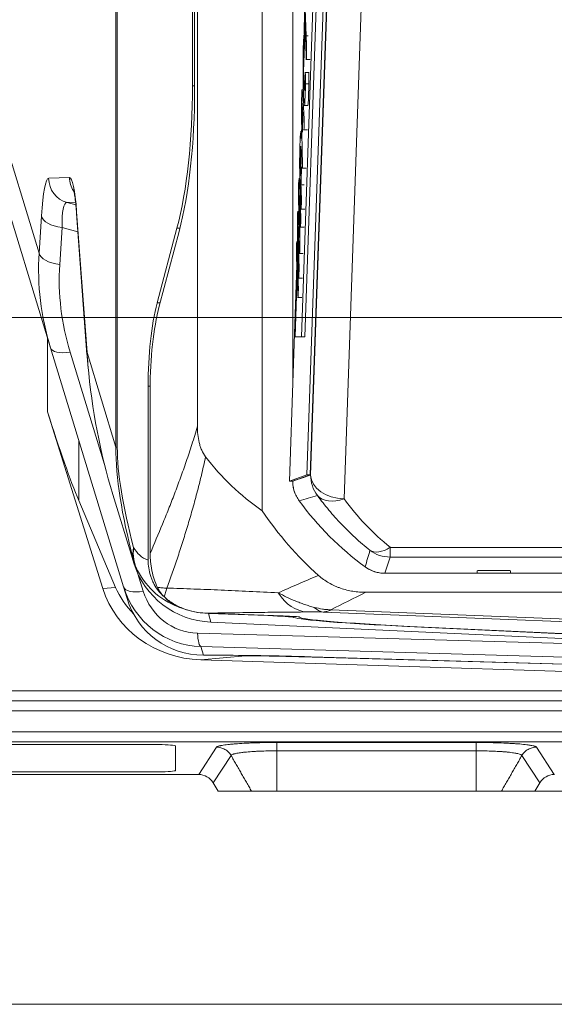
# Model space of a CAD drawing. Header units: millimetres. Extents: x 4 to 836, y 5 to 589.
# Tile 108 of 154: x 641 to 657, y 247 to 277. Entities that reach past the tile are written whole.
import ezdxf

# ---------------------------------------------------------------- set-up
doc = ezdxf.new("R2010")
doc.units = ezdxf.units.MM
doc.layers.add('1', color=7, linetype='Continuous', true_color=0xffffff)
doc.styles.add('ideas_simplex', font='simplex.shx')
doc.dimstyles.get("Standard").update_dxf_attribs({"dimtxt": 0.18, "dimasz": 0.18, "dimexe": 0.18, "dimexo": 0.0625, "dimgap": 0.09, "dimtad": 0, "dimtih": 1, "dimtoh": 1, "dimdec": 4, "dimzin": 0, "dimdsep": 46, "dimtxsty": 'Standard', "dimcen": 0.09, "dimadec": 0, "dimazin": 0, "dimtfac": 1, "dimtdec": 4, "dimtofl": 0, "dimtmove": 0, "dimatfit": 3, "dimfxl": 1, "dimtolj": 1, "dimtzin": 0, "dimarcsym": 0})

# ---------------------------------------------------------------- blocks, each defined once
blk = doc.blocks.new('_U6')
at = {"layer": '1', "color": 152, "lineweight": 13}
for p, q in [((678.538624, 315.211223), (784.688083, 315.211223)), ((650.312249, 253.711148), (784.688083, 253.711148))]:
    blk.add_line(p, q, dxfattribs=at)
at = {"layer": '1', "color": 27, "lineweight": 13}
blk.add_line((782.688083, 315.211223), (782.688083, 253.711148), dxfattribs=at)
at = {"layer": '1', "color": 87, "lineweight": 25}
for p, q in [((781.188083, 293.048685), (775.563083, 293.048685)), ((775.563083, 293.048685), (775.563083, 291.548685)), ((781.188083, 291.548685), (781.188083, 293.048685)), ((775.563083, 277.373685), (775.563083, 275.873685)), ((781.188083, 275.873685), (781.188083, 277.373685)), ((775.563083, 275.873685), (781.188083, 275.873685))]:
    blk.add_line(p, q, dxfattribs=at)
at = {"layer": '1', "color": 27, "lineweight": 18}
for points in [[(782.688083, 315.211223), (783.217064, 312.211225), (782.159102, 312.211221)], [(782.688083, 253.711148), (782.159102, 256.711146), (783.217064, 256.71115)]]:
    blk.add_solid(points, dxfattribs=at)
at = {"layer": '1', "color": 87, "linetype": 'Continuous', "lineweight": 25, "char_height": 3, "attachment_point": 7, "rotation": 90, "line_spacing_factor": 1.204819, "style": 'ideas_simplex'}
for s, insert in [('\\W1.2558;2.421', (781.034583, 277.321185)), ('\\W1.2097;61,5', (773.722083, 278.806185))]:
    blk.add_mtext(s, dxfattribs=dict(at, insert=insert))
blk = doc.blocks.new('_U7')
at = {"layer": '1', "color": 152, "lineweight": 13}
for p, q in [((695.062702, 354.711299), (597.434386, 354.711299)), ((663.288624, 267.843936), (597.434386, 267.843936))]:
    blk.add_line(p, q, dxfattribs=at)
at = {"layer": '1', "color": 27, "lineweight": 13}
blk.add_line((599.434386, 267.843936), (599.434386, 354.711299), dxfattribs=at)
at = {"layer": '1', "color": 87, "lineweight": 25}
for p, q in [((597.934386, 318.380118), (592.309386, 318.380118)), ((592.309386, 318.380118), (592.309386, 316.880118)), ((597.934386, 316.880118), (597.934386, 318.380118)), ((592.309386, 305.675118), (592.309386, 304.175118)), ((597.934386, 304.175118), (597.934386, 305.675118)), ((592.309386, 304.175118), (597.934386, 304.175118))]:
    blk.add_line(p, q, dxfattribs=at)
at = {"layer": '1', "color": 27, "lineweight": 18}
for points in [[(599.434386, 354.711299), (599.963367, 351.711301), (598.905405, 351.711297)], [(599.434386, 267.843936), (598.905405, 270.843935), (599.963367, 270.843938)]]:
    blk.add_solid(points, dxfattribs=at)
at = {"layer": '1', "color": 87, "linetype": 'Continuous', "lineweight": 25, "char_height": 3, "attachment_point": 7, "rotation": 90, "line_spacing_factor": 1.204819, "style": 'ideas_simplex'}
for s, insert in [('\\W1.2280;86,9', (590.468386, 305.622618)), ('\\W1.2097;3.42', (597.780886, 305.622618))]:
    blk.add_mtext(s, dxfattribs=dict(at, insert=insert))

msp = doc.modelspace()

# ---------------------------------------------------------------- linework, layer by layer
at = {"layer": '1', "color": 9, "linetype": 'Continuous', "lineweight": 18}
for p, q in [((648.127, 346.345), (648.127, 262.077)), ((646.195, 264.598), (646.195, 343.825)), ((646.05, 333.676), (646.05, 274.746)), ((646.113, 274.65), (646.113, 333.773)), ((641.811, 266.937), (640.045, 272.714)), ((642.589, 270.939), (642.899, 266.737)), ((644.995, 268.272), (645.584, 270.499)), ((645.646, 270.403), (645.057, 268.175)), ((649.039, 268.211), (649.039, 265.826)), ((643.992, 259.804), (641.811, 266.937)), ((644.723, 260.602), (644.723, 265.794)), ((644.785, 265.698), (644.785, 260.804)), ((643.375, 259.755), (641.723, 265.029)), ((644.256, 260.652), (643.671, 262.563)), ((642.653, 262.385), (643.754, 259.791)), ((644.298, 260.513), (644.256, 260.652)), ((654.539, 260.211), (655.539, 260.211)), ((644.098, 259.457), (643.992, 259.804)), ((651.219, 259.645), (700.858, 259.645)), ((646.446, 259.023), (648.757, 258.939)), ((648.298, 258.948), (646.521, 259.012)), ((646.591, 258.753), (659.689, 258.143)), ((646.591, 258.753), (646.6, 258.753)), ((652.46, 258.625), (663.209, 258.113)), ((663.078, 258.127), (652.529, 258.629)), ((646.295, 257.63), (666.039, 257)), ((646.815, 257.768), (646.378, 257.768)), ((662.485, 257.35), (649.589, 257.721)), ((662.32, 257.348), (649.624, 257.713)), ((667.539, 256.711), (640.039, 256.711))]:
    msp.add_line(p, q, dxfattribs=at)
at = {"layer": '1', "color": 252, "linetype": 'Continuous', "lineweight": 18}
for p, q in [((649.039, 268.211), (649.039, 345.46)), ((654.539, 260.211), (651.789, 260.211)), ((654.539, 260.261), (654.539, 260.288)), ((654.539, 260.211), (654.539, 260.261)), ((654.839, 260.299), (655.239, 260.299)), ((655.539, 260.288), (655.539, 260.261)), ((655.539, 260.261), (655.539, 260.211)), ((696.539, 260.211), (655.539, 260.211))]:
    msp.add_line(p, q, dxfattribs=at)
at = {"layer": '1', "color": 9, "linetype": 'Continuous', "lineweight": 13}
for p, q in [((643.763, 263.973), (643.763, 344.449)), ((643.804, 344.449), (643.804, 263.973)), ((639.537, 276.088), (641.471, 269.762)), ((646.05, 274.746), (646.113, 274.747)), ((641.757, 271.991), (642.379, 272.013)), ((642.557, 271.276), (642.308, 271.267)), ((642.308, 271.267), (642.566, 271.199)), ((641.471, 269.762), (641.54, 270.866)), ((642.592, 270.994), (642.902, 266.792)), ((642.155, 270.52), (642.085, 269.415)), ((642.63, 270.393), (642.155, 270.52)), ((645.672, 270.501), (645.584, 270.499)), ((644.995, 268.272), (645.083, 268.273)), ((641.723, 265.029), (641.723, 267.228)), ((642.398, 266.81), (643.424, 263.456)), ((642.902, 266.792), (643.763, 263.973)), ((644.786, 265.795), (644.723, 265.794)), ((642.653, 264.186), (642.653, 262.385)), ((643.763, 263.973), (643.804, 263.973)), ((644.421, 260.193), (644.579, 259.676)), ((643.375, 259.755), (643.754, 259.791)), ((646.521, 259.012), (646.6, 258.753)), ((666.039, 258.414), (649.944, 259.057)), ((650.178, 259.121), (666.074, 258.486)), ((646.6, 258.753), (659.698, 258.143)), ((648.298, 258.948), (648.298, 258.956)), ((649.066, 258.924), (649.066, 258.896)), ((646.196, 258.426), (657.18, 258.113)), ((652.46, 258.633), (652.46, 258.625)), ((659.523, 257.647), (646.3, 258.024)), ((646.3, 258.024), (646.378, 257.768)), ((647.63, 257.754), (646.295, 257.63))]:
    msp.add_line(p, q, dxfattribs=at)
at = {"layer": '1', "color": 7, "linetype": 'Continuous', "lineweight": 18}
for p, q in [((649.903, 284.588), (649.298, 267.262)), ((650.003, 284.588), (649.398, 267.262)), ((649.11, 267.262), (649.174, 269.087)), ((649.298, 267.262), (649.11, 267.262)), ((649.398, 267.262), (649.298, 267.262))]:
    msp.add_line(p, q, dxfattribs=at)
at = {"layer": '1', "color": 18, "linetype": 'Continuous', "lineweight": 18}
for p, q in [((650.003, 278.645), (649.462, 263.145)), ((650.103, 278.645), (649.562, 263.145)), ((649.403, 276.263), (649.41, 276.47)), ((649.365, 275.178), (649.402, 276.24)), ((649.295, 273.182), (649.307, 273.523)), ((649.254, 271.983), (649.255, 272.02)), ((648.939, 262.962), (649.163, 269.396)), ((649.462, 263.145), (648.939, 262.962)), ((649.562, 263.145), (649.039, 262.962)), ((649.462, 263.145), (649.562, 263.145)), ((648.939, 262.962), (649.039, 262.962)), ((645.039, 255.103), (628.039, 255.103)), ((645.539, 254.333), (645.539, 255.062)), ((628.039, 254.292), (645.039, 254.292))]:
    msp.add_line(p, q, dxfattribs=at)
at = {"layer": '1', "color": 252, "linetype": 'Continuous', "lineweight": 13}
for p, q in [((649.571, 263.139), (650.112, 278.625)), ((651.122, 278.211), (650.571, 262.432)), ((651.949, 260.693), (651.949, 260.985)), ((651.949, 260.985), (657.28, 260.985)), ((657.42, 260.693), (651.949, 260.693))]:
    msp.add_line(p, q, dxfattribs=at)
at = {"layer": '1', "color": 5, "linetype": 'Continuous', "lineweight": 18}
for p, q in [((649.375, 276.239), (649.5, 276.239)), ((649.432, 275.536), (649.557, 275.536)), ((649.526, 275.147), (649.401, 275.147)), ((649.358, 274.633), (649.307, 274.633)), ((649.375, 274.162), (649.5, 274.162)), ((649.316, 273.936), (649.339, 273.936)), ((649.328, 273.384), (649.268, 273.384)), ((649.281, 273.384), (649.283, 273.379)), ((649.359, 273.432), (649.484, 273.432)), ((649.32, 272.297), (649.445, 272.297)), ((649.285, 271.799), (649.385, 271.799)), ((649.278, 271.07), (649.402, 271.07)), ((649.222, 270.996), (649.179, 270.996)), ((649.203, 270.859), (649.225, 270.859)), ((649.259, 270.529), (649.384, 270.529)), ((649.229, 269.745), (649.354, 269.745)), ((649.207, 269.017), (649.331, 269.017)), ((649.186, 268.436), (649.311, 268.436))]:
    msp.add_line(p, q, dxfattribs=at)
at = {"layer": '1', "color": 5, "linetype": 'Continuous', "lineweight": 13}
msp.add_line((649.42, 274.806), (649.52, 274.806), dxfattribs=at)
at = {"layer": '1', "color": 143, "linetype": 'Continuous', "lineweight": 18}
for p, q in [((632.681, 256.411), (667.381, 256.411)), ((646.664, 253.963), (646.81, 253.711)), ((647.812, 253.711), (646.81, 253.711)), ((654.515, 253.711), (648.563, 253.711)), ((656.267, 253.711), (655.265, 253.711)), ((656.414, 253.963), (656.267, 253.711))]:
    msp.add_line(p, q, dxfattribs=at)
at = {"layer": '1', "color": 143, "linetype": 'Continuous', "lineweight": 13}
for p, q in [((667.381, 256.111), (632.681, 256.111)), ((627.327, 255.488), (667.381, 255.488)), ((667.381, 255.189), (627.327, 255.189)), ((648.562, 255.166), (654.515, 255.166)), ((646.233, 254.211), (646.768, 255.028)), ((648.563, 253.711), (648.563, 254.918)), ((654.515, 254.918), (648.563, 254.918)), ((654.515, 254.918), (654.515, 253.711)), ((656.309, 255.028), (656.845, 254.211)), ((647.199, 254.779), (646.664, 253.963)), ((656.414, 253.963), (655.879, 254.779))]:
    msp.add_line(p, q, dxfattribs=at)
at = {"layer": '1', "color": 251, "linetype": 'Continuous', "lineweight": 18}
msp.add_line((606.683, 247.358), (745.394, 247.358), dxfattribs=at)
at = {"layer": '1', "color": 9, "linetype": 'Continuous', "lineweight": 18}
for centre, radius, start, end in [((650.039, 262.962), 1, 180, 200.8694), ((656.539, 267.711), 10.124, 213.8132, 228.3323), ((651.79, 261.211), 1, 233.8479, 254.7178)]:
    msp.add_arc(centre, radius, start, end, dxfattribs=at)
at = {"layer": '1', "color": 252, "linetype": 'Continuous', "lineweight": 18}
for centre, radius, start, end in [((656.539, 267.711), 9.05, 216.1507, 233.8493), ((654.739, 260.261), 0.2, 171.9436, 180), ((655.339, 260.261), 0.2, 360, 8.0564)]:
    msp.add_arc(centre, radius, start, end, dxfattribs=at)
at = {"layer": '1', "color": 9, "linetype": 'Continuous', "lineweight": 18}
for centre, major_axis, ratio, start_param, end_param in [((644.457, 274.726), (-0.006, -6.001), 0.265596, 0.789493, 1.574387), ((644.519, 274.63), (-0.006, -6.001), 0.265596, 0.789493, 1.574387), ((645.653, 265.806), (-0.003, -3.5), 0.265596, 3.931086, 4.715979), ((645.715, 265.71), (-0.003, -3.5), 0.265596, 3.931086, 4.715979), ((652.502, 267.882), (-0.324, 13.758), 0.700701, 1.660449, 1.951169), ((641.592, 266.826), (-1.453, 5.094), 0.073488, 1.910299, 2.60843), ((653.012, 267.711), (-7.96, 0), 0.896513, 0.59909, 0.909993), ((646.699, 261.211), (-2.492, 0.276), 0.981028, 0.400248, 1.63962), ((646.431, 260.629), (-3.177, -0.239), 0.941521, 0.215581, 1.457131), ((647.854, 260.762), (-4.27, -0.253), 0.700952, 0.244883, 0.544651), ((646.376, 260.557), (-0.059, -2.533), 0.985057, 5.036996, 6.276368), ((646.464, 260.271), (-1.471, -2.063), 0.964152, 5.646045, 6.885417), ((646.607, 261.512), (-1.664, 1.87), 0.998377, 2.053515, 2.379075), ((648.27, 258.921), (-0.8, 0.028), 0.034878, 3.244762, 4.678703), ((648.739, 258.923), (-0.5, 0.017), 0.034878, 3.159529, 4.678703), ((654.239, 258.734), (-5.2, 0.182), 0.034878, 0.10317, 1.222951), ((654.239, 258.734), (-5, 0.175), 0.034878, 0.017936, 1.222951), ((650.492, 257.511), (-5.2, 0.182), 0.034878, 4.888142, 5.499007), ((650.492, 257.511), (-5, 0.175), 0.034878, 4.888142, 5.32315)]:
    msp.add_ellipse(centre, major_axis=major_axis, ratio=ratio, start_param=start_param, end_param=end_param, dxfattribs=at)
at = {"layer": '1', "color": 9, "linetype": 'Continuous', "lineweight": 13}
for centre, major_axis, ratio, start_param, end_param in [((641.77, 269.661), (-0.012, 2.33), 0.11226, 0.003295, 1.026574), ((642.502, 271.991), (0.026, -0.75), 0.993398, 4.678169, 5.984931), ((642.376, 269.682), (-0.004, -2.331), 0.110886, 2.168921, 3.145624), ((643.124, 272.013), (0.026, -0.75), 0.993398, 4.678169, 5.240444), ((642.515, 269.661), (-0.219, 1.606), 0.17875, 6.242485, 7.265764), ((642.285, 270.866), (0.749, -0.047), 0.477313, 3.272439, 4.567561), ((643.337, 270.994), (-0.748, -0.055), 0.536922, 6.146861, 6.283191), ((651.688, 268.834), (-10.108, 1.836), 0.86618, 0.102781, 0.420346), ((642.216, 269.762), (0.749, -0.047), 0.477313, 3.272439, 4.567561), ((651.558, 268.487), (-9.35, 1.868), 0.859177, 0.115737, 0.433302), ((642.529, 267.157), (-0.717, -0.219), 0.410432, 0, 1.264808), ((643.647, 266.792), (-0.748, -0.055), 0.536922, 6.146861, 6.283234), ((652.502, 267.882), (-0.324, 13.758), 0.700701, 1.633605, 1.660449), ((660.284, 242.43), (-15.709, 23.718), 0.215587, 0.311018, 0.566261), ((658.835, 242.43), (-14.42, 23.229), 0.182529, 0.285978, 0.541221), ((645.74, 260.983), (-1.449, -0.387), 0.693316, 5.915823, 6.251447), ((645.74, 260.983), (-1.323, -0.706), 0.869113, 5.732496, 6.269693), ((645.145, 261.556), (-0.595, -0.864), 0.873962, 5.857918, 6.495867), ((645.74, 260.983), (-1.259, -0.816), 0.997604, 5.946278, 6.18657), ((646.594, 261.556), (-1.492, -2.065), 0.947978, 5.842139, 6.574034), ((644.709, 260.023), (-0.717, -0.219), 0.410432, 0, 1.264808), ((646.246, 260.21), (-0.033, -1.784), 0.978552, 5.03395, 6.273322), ((649.518, 260.556), (0.012, -1.5), 0.774069, 5.372764, 6.228066), ((649.996, 260.555), (0.025, 1.5), 0.469264, 2.714479, 3.102085), ((646.326, 258.773), (-0.021, -0.75), 0.181414, 5.198395, 6.247711)]:
    msp.add_ellipse(centre, major_axis=major_axis, ratio=ratio, start_param=start_param, end_param=end_param, dxfattribs=at)
at = {"layer": '1', "color": 252, "linetype": 'Continuous', "lineweight": 13}
for centre, major_axis, ratio, start_param, end_param in [((650.571, 263.139), (-0.321, 0.947), 0.999321, 1.244146, 1.897446), ((650.571, 263.139), (-0.999, 0.035), 0.706891, 0.04936, 1.595477), ((650.571, 263.139), (-0.811, -0.585), 0.629764, 0.044943, 1.144003), ((656.539, 266.747), (0, -7.367), 0.99939, 5.338076, 5.610261), ((651.949, 261.693), (-0.624, -0.782), 0.529088, 0.041139, 0.985042), ((651.949, 261.693), (-0.947, 0.32), 0.999321, 1.245279, 1.896314)]:
    msp.add_ellipse(centre, major_axis=major_axis, ratio=ratio, start_param=start_param, end_param=end_param, dxfattribs=at)
at = {"layer": '1', "color": 252, "linetype": 'Continuous', "lineweight": 18}
for centre, start_param, end_param in [((654.839, 260.288), 4.712389, 6.283185), ((655.239, 260.288), 3.141593, 4.712389)]:
    msp.add_ellipse(centre, major_axis=(-0.3, 0), ratio=0.034921, start_param=start_param, end_param=end_param, dxfattribs=at)
at = {"layer": '1', "color": 143, "linetype": 'Continuous', "lineweight": 18}
for centre, major_axis, ratio, start_param, end_param in [((648.563, 254.668), (0, 0.5), 0.000262, 5.236012, 6.202063), ((654.515, 254.668), (0, 0.5), 0.000261, 0.08136, 1.047199), ((646.23, 253.71), (0.275, 0.42), 0.995307, 5.820411, 6.861394), ((656.847, 253.71), (0.275, -0.42), 0.995307, 2.563384, 3.604367)]:
    msp.add_ellipse(centre, major_axis=major_axis, ratio=ratio, start_param=start_param, end_param=end_param, dxfattribs=at)
at = {"layer": '1', "color": 18, "linetype": 'Continuous', "lineweight": 18}
for centre, start_param, end_param in [((645.039, 255.062), 0, 1.570796), ((645.039, 254.333), 4.712389, 6.283185)]:
    msp.add_ellipse(centre, major_axis=(0.5, 0), ratio=0.081033, start_param=start_param, end_param=end_param, dxfattribs=at)
at = {"layer": '1', "color": 5, "linetype": 'Continuous', "lineweight": 18}
for points, knots in [([(649.404, 276.653), (649.399, 276.532), (649.395, 276.411), (649.391, 276.289), (649.389, 276.223), (649.386, 276.223), (649.384, 276.289), (649.383, 276.314), (649.382, 276.34), (649.381, 276.366), (649.379, 276.432), (649.379, 276.506), (649.381, 276.573), (649.393, 276.922), (649.405, 277.272), (649.417, 277.622), (649.42, 277.688), (649.422, 277.688), (649.425, 277.622)], [0, 0, 0, 0, 0.182671, 0.182671, 0.182671, 0.266478, 0.266478, 0.266478, 0.305409, 0.305409, 0.305409, 0.389366, 0.389366, 0.389366, 0.916165, 0.916165, 0.916165, 1, 1, 1, 1]), ([(649.415, 276.974), (649.427, 276.618), (649.44, 276.262), (649.452, 275.906), (649.455, 275.84), (649.455, 275.766), (649.452, 275.699), (649.451, 275.661), (649.45, 275.624), (649.448, 275.586), (649.446, 275.519), (649.444, 275.519), (649.441, 275.585), (649.429, 275.941), (649.416, 276.297), (649.404, 276.653)], [0, 0, 0, 0, 0.413825, 0.413825, 0.413825, 0.478125, 0.478125, 0.478125, 0.521836, 0.521836, 0.521836, 0.586136, 0.586136, 0.586136, 1, 1, 1, 1]), ([(649.376, 274.227), (649.371, 274.286), (649.366, 274.387), (649.341, 275.106), (649.344, 275.779), (649.371, 276.236)], [0, 0, 0, 0, 0.196794, 0.196794, 1, 1, 1, 1]), ([(649.371, 276.236), (649.373, 276.281), (649.376, 276.269), (649.378, 276.209), (649.379, 276.184), (649.38, 276.159), (649.381, 276.134), (649.383, 276.061), (649.383, 275.986), (649.38, 275.926), (649.36, 275.552), (649.359, 275.24), (649.376, 274.76), (649.38, 274.686), (649.383, 274.646)], [0, 0, 0, 0, 0.098918, 0.098918, 0.098918, 0.145674, 0.145674, 0.145674, 0.255997, 0.255997, 0.255997, 0.838896, 0.838896, 1, 1, 1, 1]), ([(649.389, 274.609), (649.396, 274.61), (649.402, 274.754), (649.41, 275.069), (649.412, 275.16), (649.414, 275.173), (649.417, 275.1), (649.418, 275.075), (649.419, 275.05), (649.42, 275.025), (649.422, 274.965), (649.422, 274.892), (649.42, 274.806)], [0, 0, 0, 0, 0.552936, 0.552936, 0.552936, 0.740833, 0.740833, 0.740833, 0.820418, 0.820418, 0.820418, 1, 1, 1, 1]), ([(649.513, 275.147), (649.514, 275.148), (649.516, 275.133), (649.517, 275.1), (649.518, 275.075), (649.519, 275.05), (649.519, 275.025), (649.522, 274.965), (649.522, 274.892), (649.52, 274.806)], [0, 0, 0, 0, 0.246724, 0.246724, 0.246724, 0.478042, 0.478042, 0.478042, 1, 1, 1, 1]), ([(649.333, 272.297), (649.331, 272.298), (649.33, 272.324), (649.329, 272.375), (649.321, 272.804), (649.313, 273.233), (649.305, 273.661), (649.298, 274.022), (649.298, 274.224), (649.314, 274.673), (649.321, 274.696), (649.334, 274.495)], [0, 0, 0, 0, 0.041321, 0.041321, 0.041321, 0.479881, 0.479881, 0.479881, 0.739669, 0.739669, 1, 1, 1, 1]), ([(649.324, 274.168), (649.32, 274.237), (649.318, 274.238), (649.314, 274.121), (649.314, 274.064), (649.316, 273.936)], [0, 0, 0, 0, 0.499807, 0.499807, 1, 1, 1, 1]), ([(649.334, 274.495), (649.349, 274.266), (649.364, 274.036), (649.379, 273.806), (649.382, 273.757), (649.382, 273.677), (649.38, 273.603), (649.378, 273.564), (649.377, 273.525), (649.376, 273.486), (649.374, 273.425), (649.371, 273.416), (649.369, 273.457)], [0, 0, 0, 0, 0.696265, 0.696265, 0.696265, 0.815256, 0.815256, 0.815256, 0.894008, 0.894008, 0.894008, 1, 1, 1, 1]), ([(649.286, 271.119), (649.274, 271.463), (649.262, 271.806), (649.25, 272.149), (649.242, 272.382), (649.243, 272.578), (649.251, 272.82), (649.253, 272.871), (649.255, 272.922), (649.256, 272.973), (649.263, 273.168), (649.269, 273.303), (649.275, 273.357)], [0, 0, 0, 0, 0.47724, 0.47724, 0.47724, 0.731571, 0.731571, 0.731571, 0.802066, 0.802066, 0.802066, 1, 1, 1, 1]), ([(649.275, 272.926), (649.273, 272.898), (649.27, 272.837), (649.267, 272.745), (649.265, 272.703), (649.264, 272.661), (649.262, 272.618), (649.26, 272.54), (649.261, 272.486), (649.263, 272.419), (649.267, 272.302), (649.271, 272.184), (649.275, 272.067)], [0, 0, 0, 0, 0.218176, 0.218176, 0.218176, 0.371808, 0.371808, 0.371808, 0.571704, 0.571704, 0.571704, 1, 1, 1, 1]), ([(649.275, 272.067), (649.278, 272.14), (649.28, 272.213), (649.283, 272.287), (649.291, 272.519), (649.292, 272.658), (649.286, 272.834)], [0, 0, 0, 0, 0.324315, 0.324315, 0.324315, 1, 1, 1, 1]), ([(649.301, 272.328), (649.299, 272.219), (649.295, 272.106), (649.291, 271.984), (649.289, 271.923), (649.287, 271.861), (649.285, 271.799)], [0, 0, 0, 0, 0.592249, 0.592249, 0.592249, 1, 1, 1, 1]), ([(649.216, 271.237), (649.21, 271.499), (649.209, 271.661), (649.217, 271.89), (649.219, 271.924), (649.221, 271.947)], [0, 0, 0, 0, 0.801883, 0.801883, 1, 1, 1, 1]), ([(649.226, 271.983), (649.229, 271.982), (649.233, 271.934), (649.237, 271.836), (649.251, 271.522), (649.264, 271.209), (649.278, 270.895), (649.281, 270.835), (649.281, 270.759), (649.279, 270.689), (649.277, 270.653), (649.276, 270.617), (649.275, 270.581), (649.273, 270.517), (649.27, 270.512), (649.268, 270.57), (649.255, 270.869), (649.242, 271.168), (649.229, 271.468)], [0, 0, 0, 0, 0.086695, 0.086695, 0.086695, 0.474493, 0.474493, 0.474493, 0.536274, 0.536274, 0.536274, 0.575169, 0.575169, 0.575169, 0.634195, 0.634195, 0.634195, 1, 1, 1, 1]), ([(649.285, 271.799), (649.289, 271.679), (649.293, 271.558), (649.297, 271.437), (649.3, 271.371), (649.3, 271.297), (649.297, 271.23), (649.296, 271.194), (649.295, 271.157), (649.294, 271.12), (649.291, 271.053), (649.289, 271.053), (649.286, 271.119)], [0, 0, 0, 0, 0.450739, 0.450739, 0.450739, 0.657245, 0.657245, 0.657245, 0.793455, 0.793455, 0.793455, 1, 1, 1, 1]), ([(649.227, 271.42), (649.236, 271.056), (649.244, 270.691), (649.253, 270.326), (649.257, 270.162), (649.256, 270.027), (649.245, 269.729), (649.241, 269.702), (649.235, 269.811), (649.222, 270.054), (649.209, 270.296), (649.197, 270.538)], [0, 0, 0, 0, 0.361895, 0.361895, 0.361895, 0.500133, 0.500133, 0.638066, 0.638066, 0.638066, 1, 1, 1, 1]), ([(649.229, 271.468), (649.228, 271.481), (649.228, 271.481), (649.227, 271.451), (649.227, 271.437), (649.227, 271.42)], [0, 0, 0, 0, 0.510903, 0.510903, 1, 1, 1, 1]), ([(649.215, 269.077), (649.204, 269.472), (649.193, 269.867), (649.182, 270.26), (649.175, 270.506), (649.175, 270.677), (649.188, 271.044), (649.194, 271.039), (649.203, 270.859)], [0, 0, 0, 0, 0.527315, 0.527315, 0.527315, 0.763174, 0.763174, 1, 1, 1, 1]), ([(649.203, 270.859), (649.214, 270.654), (649.225, 270.448), (649.235, 270.242), (649.237, 270.215), (649.238, 270.215), (649.238, 270.23)], [0, 0, 0, 0, 0.927557, 0.927557, 0.927557, 1, 1, 1, 1]), ([(649.197, 270.538), (649.196, 270.55), (649.196, 270.551), (649.195, 270.522), (649.195, 270.506), (649.195, 270.488)], [0, 0, 0, 0, 0.486654, 0.486654, 1, 1, 1, 1]), ([(649.195, 270.488), (649.206, 270.119), (649.216, 269.75), (649.227, 269.381), (649.229, 269.309), (649.229, 269.239), (649.226, 269.175), (649.225, 269.139), (649.224, 269.103), (649.223, 269.067), (649.22, 268.997), (649.217, 269.002), (649.215, 269.077)], [0, 0, 0, 0, 0.696183, 0.696183, 0.696183, 0.808446, 0.808446, 0.808446, 0.882625, 0.882625, 0.882625, 1, 1, 1, 1]), ([(649.195, 268.485), (649.181, 268.901), (649.166, 269.318), (649.151, 269.734), (649.149, 269.8), (649.149, 269.874), (649.151, 269.941), (649.153, 269.978), (649.154, 270.016), (649.155, 270.054), (649.158, 270.121), (649.16, 270.121), (649.162, 270.055)], [0, 0, 0, 0, 0.73731, 0.73731, 0.73731, 0.835407, 0.835407, 0.835407, 0.901939, 0.901939, 0.901939, 1, 1, 1, 1]), ([(649.162, 270.055), (649.177, 269.639), (649.192, 269.222), (649.206, 268.806), (649.209, 268.74), (649.209, 268.666), (649.206, 268.599), (649.205, 268.562), (649.204, 268.524), (649.202, 268.486), (649.2, 268.419), (649.198, 268.419), (649.195, 268.485)], [0, 0, 0, 0, 0.737359, 0.737359, 0.737359, 0.835462, 0.835462, 0.835462, 0.901998, 0.901998, 0.901998, 1, 1, 1, 1])]:
    msp.add_open_spline(points, degree=3, knots=knots, dxfattribs=at)
for points in [[(649.42, 274.806), (649.411, 274.381), (649.4, 274.163), (649.388, 274.162)], [(649.52, 274.806), (649.511, 274.381), (649.5, 274.163), (649.488, 274.162)], [(649.344, 273.851), (649.337, 273.957), (649.331, 274.062), (649.324, 274.168)], [(649.316, 273.936), (649.32, 273.747), (649.323, 273.558), (649.327, 273.37)], [(649.327, 273.37), (649.333, 273.53), (649.338, 273.691), (649.344, 273.851)], [(649.286, 272.834), (649.283, 272.908), (649.281, 272.945), (649.278, 272.946)], [(649.238, 270.309), (649.231, 270.619), (649.223, 270.928), (649.216, 271.237)], [(649.238, 270.23), (649.239, 270.245), (649.239, 270.269), (649.238, 270.309)]]:
    msp.add_open_spline(points, degree=3, dxfattribs=at)
at = {"layer": '1', "color": 9, "linetype": 'Continuous', "lineweight": 18}
for points, knots in [([(642.495, 271.658), (642.495, 271.658), (642.501, 271.64), (642.519, 271.559), (642.544, 271.404), (642.569, 271.19), (642.583, 271.022), (642.589, 270.939)], [0, 0, 0, 0, 0.130338, 0.31205, 0.532988, 0.786438, 1, 1, 1, 1]), ([(646.195, 264.598), (646.195, 264.515), (646.199, 264.433), (646.215, 264.272), (646.228, 264.192), (646.252, 264.094), (646.257, 264.074), (646.268, 264.035), (646.274, 264.016), (646.293, 263.958), (646.307, 263.921), (646.355, 263.814), (646.393, 263.748), (646.439, 263.687)], [0, 0, 0, 0, 0.25, 0.25, 0.5, 0.5, 0.5625, 0.5625, 0.625, 0.625, 0.75, 0.75, 1, 1, 1, 1]), ([(645.001, 259.792), (644.965, 259.87), (644.933, 259.951), (644.879, 260.115), (644.856, 260.199), (644.834, 260.306), (644.83, 260.327), (644.822, 260.37), (644.811, 260.435), (644.803, 260.499), (644.79, 260.629), (644.785, 260.716), (644.785, 260.804)], [0, 0, 0, 0, 0.25, 0.25, 0.5, 0.5, 0.5625, 0.5625, 0.625, 0.75, 0.75, 1, 1, 1, 1]), ([(644.723, 260.602), (644.723, 260.524), (644.729, 260.447), (644.753, 260.295), (644.771, 260.22), (644.801, 260.127), (644.807, 260.109), (644.82, 260.072), (644.841, 260.018), (644.865, 259.965), (644.917, 259.862), (644.956, 259.796), (645.012, 259.717), (645.024, 259.701), (645.047, 259.67), (645.059, 259.655), (645.097, 259.61), (645.122, 259.581), (645.155, 259.547), (645.16, 259.541), (645.166, 259.535)], [0, 0, 0, 0, 0.195824, 0.195824, 0.391648, 0.391648, 0.440604, 0.440604, 0.48956, 0.587472, 0.587472, 0.783296, 0.783296, 0.832252, 0.832252, 0.881208, 0.881208, 0.97912, 0.97912, 1, 1, 1, 1]), ([(649.808, 260.149), (649.856, 260.106), (649.906, 260.066), (650.01, 259.992), (650.116, 259.923), (650.23, 259.865), (650.317, 259.826), (650.346, 259.813), (650.406, 259.789), (650.436, 259.778), (650.587, 259.726), (650.711, 259.695), (650.899, 259.665), (650.963, 259.657), (651.091, 259.647), (651.155, 259.645), (651.219, 259.645)], [0, 0, 0, 0, 0.125, 0.125, 0.25, 0.375, 0.375, 0.4375, 0.4375, 0.5, 0.5, 0.75, 0.75, 0.875, 0.875, 1, 1, 1, 1]), ([(645.209, 259.508), (645.165, 259.549), (645.126, 259.593), (645.057, 259.687), (645.027, 259.738), (645.001, 259.792)], [0, 0, 0, 0, 0.5, 0.5, 1, 1, 1, 1]), ([(646.446, 259.023), (646.332, 259.027), (646.22, 259.04), (646, 259.084), (645.892, 259.115), (645.759, 259.165), (645.733, 259.176), (645.681, 259.199), (645.655, 259.211), (645.578, 259.248), (645.529, 259.275), (645.432, 259.334), (645.385, 259.365), (645.295, 259.433), (645.251, 259.469), (645.209, 259.508)], [0, 0, 0, 0, 0.25, 0.25, 0.5, 0.5, 0.5625, 0.5625, 0.625, 0.625, 0.75, 0.75, 0.875, 0.875, 1, 1, 1, 1]), ([(645.252, 259.455), (645.274, 259.436), (645.297, 259.417), (645.351, 259.375), (645.383, 259.353), (645.431, 259.321), (645.448, 259.31), (645.481, 259.29), (645.498, 259.28), (645.583, 259.233), (645.653, 259.2), (645.726, 259.172)], [0, 0, 0, 0, 0.161909, 0.161909, 0.371432, 0.371432, 0.476193, 0.476193, 0.580954, 0.580954, 1, 1, 1, 1])]:
    msp.add_open_spline(points, degree=3, knots=knots, dxfattribs=at)
for points, degree in [([(642.899, 266.737), (642.931, 266.381)], 1), ([(644.409, 260.293), (644.345, 260.407), (644.294, 260.527), (644.256, 260.652)], 3), ([(647.507, 257.757), (647.547, 257.756), (647.588, 257.755), (647.63, 257.754)], 3)]:
    msp.add_open_spline(points, degree=degree, dxfattribs=at)
at = {"layer": '1', "color": 9, "linetype": 'Continuous', "lineweight": 13}
for points, knots in [([(644.785, 260.804), (644.908, 261.089), (645.031, 261.379), (645.212, 261.822), (645.273, 261.972), (645.393, 262.274), (645.453, 262.427), (645.572, 262.737), (645.631, 262.895), (645.747, 263.215), (645.805, 263.378), (645.891, 263.628), (645.92, 263.712), (645.976, 263.883), (646.004, 263.969), (646.088, 264.232), (646.142, 264.412), (646.195, 264.598)], [0, 0, 0, 0, 0.25, 0.25, 0.375, 0.375, 0.5, 0.5, 0.625, 0.625, 0.75, 0.75, 0.8125, 0.8125, 0.875, 0.875, 1, 1, 1, 1]), ([(646.439, 263.687), (646.419, 263.592), (646.398, 263.498), (646.356, 263.313), (646.334, 263.221), (646.269, 262.95), (646.225, 262.774), (646.134, 262.429), (646.088, 262.26), (645.994, 261.928), (645.946, 261.765), (645.849, 261.443), (645.799, 261.285), (645.7, 260.972), (645.649, 260.818), (645.496, 260.361), (645.392, 260.063), (645.287, 259.77)], [0, 0, 0, 0, 0.0625, 0.0625, 0.125, 0.125, 0.25, 0.25, 0.375, 0.375, 0.5, 0.5, 0.625, 0.625, 0.75, 0.75, 1, 1, 1, 1]), ([(648.608, 259.629), (648.805, 259.717), (649.003, 259.805), (649.403, 259.978), (649.604, 260.064), (649.808, 260.149)], [0, 0, 0, 0, 0.5, 0.5, 1, 1, 1, 1]), ([(645.001, 259.792), (645.046, 259.786), (645.092, 259.781), (645.187, 259.774), (645.236, 259.771), (645.287, 259.77)], [0, 0, 0, 0, 0.5, 0.5, 1, 1, 1, 1]), ([(645.287, 259.77), (645.27, 259.723), (645.255, 259.678), (645.229, 259.591), (645.218, 259.549), (645.209, 259.508)], [0, 0, 0, 0, 0.5, 0.5, 1, 1, 1, 1]), ([(645.287, 259.77), (645.55, 259.762), (645.816, 259.752), (646.354, 259.733), (646.626, 259.722), (647.177, 259.699), (647.457, 259.686), (648.025, 259.659), (648.313, 259.645), (648.608, 259.629)], [0, 0, 0, 0, 0.25, 0.25, 0.5, 0.5, 0.75, 0.75, 1, 1, 1, 1]), ([(648.608, 259.629), (648.688, 259.586), (648.77, 259.544), (648.939, 259.463), (649.026, 259.424), (649.139, 259.377), (649.162, 259.368), (649.208, 259.35), (649.277, 259.323), (649.347, 259.298), (649.418, 259.274), (649.442, 259.266), (649.49, 259.251), (649.514, 259.243), (649.586, 259.221), (649.634, 259.208), (649.683, 259.195)], [0, 0, 0, 0, 0.25, 0.25, 0.5, 0.5, 0.5625, 0.5625, 0.625, 0.75, 0.75, 0.8125, 0.8125, 0.875, 0.875, 1, 1, 1, 1]), ([(649.465, 259.058), (649.2, 259.056), (648.939, 259.054), (648.424, 259.049), (648.171, 259.046), (647.669, 259.04), (647.421, 259.037), (646.93, 259.03), (646.687, 259.027), (646.446, 259.023)], [0, 0, 0, 0, 0.25, 0.25, 0.5, 0.5, 0.75, 0.75, 1, 1, 1, 1]), ([(649.944, 259.057), (649.92, 259.058), (649.896, 259.058), (649.851, 259.058), (649.829, 259.058), (649.787, 259.059), (649.766, 259.059), (649.725, 259.059), (649.705, 259.059), (649.647, 259.059), (649.609, 259.059), (649.536, 259.059), (649.5, 259.058), (649.465, 259.058)], [0, 0, 0, 0, 0.125, 0.125, 0.25, 0.25, 0.375, 0.375, 0.5, 0.5, 0.75, 0.75, 1, 1, 1, 1]), ([(649.683, 259.195), (649.764, 259.174), (649.846, 259.157), (649.97, 259.138), (650.032, 259.131), (650.095, 259.126), (650.137, 259.123), (650.158, 259.122), (650.178, 259.121)], [0, 0, 0, 0, 0.5, 0.5, 0.75, 0.875, 0.875, 1, 1, 1, 1]), ([(650.178, 259.121), (650.168, 259.116), (650.159, 259.111), (650.139, 259.103), (650.109, 259.09), (650.08, 259.08), (650.021, 259.064), (649.983, 259.058), (649.944, 259.057)], [0, 0, 0, 0, 0.125, 0.125, 0.25, 0.5, 0.5, 1, 1, 1, 1])]:
    msp.add_open_spline(points, degree=3, knots=knots, dxfattribs=at)
at = {"layer": '1', "color": 252, "linetype": 'Continuous', "lineweight": 13}
for points in [[(649.039, 262.962), (649.216, 263.02), (649.394, 263.079), (649.571, 263.139)], [(649.777, 262.531), (649.595, 262.478), (649.413, 262.425), (649.231, 262.373)], [(651.2, 260.404), (651.247, 260.568), (651.295, 260.733), (651.344, 260.898)], [(651.949, 260.693), (651.895, 260.533), (651.842, 260.372), (651.789, 260.211)]]:
    msp.add_open_spline(points, degree=3, dxfattribs=at)
at = {"layer": '1', "color": 252, "linetype": 'Continuous', "lineweight": 18}
for points in [[(649.231, 262.373), (649.2, 262.415), (649.145, 262.505), (649.104, 262.602), (649.072, 262.702), (649.047, 262.804), (649.039, 262.909), (649.039, 262.962)], [(651.789, 260.211), (651.736, 260.211), (651.632, 260.22), (651.53, 260.244), (651.429, 260.277), (651.332, 260.317), (651.243, 260.372), (651.2, 260.404)]]:
    msp.add_open_spline(points, degree=3, knots=[0, 0, 0, 0, 0.25, 0.5, 0.5, 0.75, 1, 1, 1, 1], dxfattribs=at)
at = {"layer": '1', "color": 252, "linetype": 'Continuous', "lineweight": 13}
msp.add_open_spline([(651.344, 260.898), (651.189, 261.02), (651.041, 261.147), (650.757, 261.406), (650.621, 261.539), (650.361, 261.812), (650.236, 261.952), (649.998, 262.238), (649.885, 262.383), (649.777, 262.531)], degree=3, knots=[0, 0, 0, 0, 0.25, 0.25, 0.5, 0.5, 0.75, 0.75, 1, 1, 1, 1], dxfattribs=at)
at = {"layer": '1', "color": 9, "linetype": 'Continuous', "lineweight": 13}
for points in [[(644.256, 260.652), (644.259, 260.642), (644.268, 260.634), (644.283, 260.629)], [(651.219, 259.645), (650.868, 259.471), (650.522, 259.296), (650.178, 259.121)]]:
    msp.add_open_spline(points, degree=3, dxfattribs=at)
at = {"layer": '1', "color": 143, "linetype": 'Continuous', "lineweight": 13}
for points, knots in [([(646.768, 255.028), (646.774, 255.037), (646.792, 255.046), (646.832, 255.059), (646.848, 255.064), (646.876, 255.07), (646.886, 255.072), (646.908, 255.077), (646.919, 255.079), (646.978, 255.089), (647.035, 255.097), (647.133, 255.109), (647.168, 255.112), (647.224, 255.117), (647.243, 255.119), (647.283, 255.122), (647.303, 255.124), (647.406, 255.132), (647.495, 255.138), (647.639, 255.145), (647.688, 255.147), (647.765, 255.151), (647.79, 255.152), (647.842, 255.154), (647.869, 255.154), (648, 255.159), (648.109, 255.161), (648.249, 255.164), (648.277, 255.164), (648.334, 255.165), (648.362, 255.165), (648.448, 255.166), (648.505, 255.166), (648.562, 255.166)], [0, 0, 0, 0, 0.125, 0.125, 0.1875, 0.1875, 0.21875, 0.21875, 0.25, 0.25, 0.375, 0.375, 0.4375, 0.4375, 0.46875, 0.46875, 0.5, 0.5, 0.625, 0.625, 0.6875, 0.6875, 0.71875, 0.71875, 0.75, 0.75, 0.875, 0.875, 0.90625, 0.90625, 0.9375, 0.9375, 1, 1, 1, 1]), ([(654.515, 255.166), (654.629, 255.166), (654.742, 255.165), (654.908, 255.162), (654.963, 255.161), (655.072, 255.159), (655.126, 255.157), (655.286, 255.152), (655.387, 255.148), (655.53, 255.14), (655.577, 255.138), (655.644, 255.134), (655.666, 255.132), (655.71, 255.129), (655.731, 255.127), (655.834, 255.12), (655.908, 255.113), (656.007, 255.101), (656.038, 255.097), (656.081, 255.091), (656.094, 255.089), (656.121, 255.085), (656.133, 255.083), (656.192, 255.073), (656.23, 255.064), (656.264, 255.053), (656.271, 255.051), (656.282, 255.046), (656.287, 255.044), (656.3, 255.037), (656.306, 255.032), (656.309, 255.028)], [0, 0, 0, 0, 0.125, 0.125, 0.1875, 0.1875, 0.25, 0.25, 0.375, 0.375, 0.4375, 0.4375, 0.46875, 0.46875, 0.5, 0.5, 0.625, 0.625, 0.6875, 0.6875, 0.71875, 0.71875, 0.75, 0.75, 0.875, 0.875, 0.90625, 0.90625, 0.9375, 0.9375, 1, 1, 1, 1]), ([(647.199, 254.779), (647.177, 254.817), (647.15, 254.851), (647.089, 254.912), (647.054, 254.939), (646.979, 254.982), (646.938, 254.999), (646.855, 255.021), (646.811, 255.027), (646.768, 255.028)], [0, 0, 0, 0, 0.25, 0.25, 0.5, 0.5, 0.75, 0.75, 1, 1, 1, 1]), ([(648.563, 254.918), (648.519, 254.918), (648.475, 254.917), (648.409, 254.917), (648.387, 254.916), (648.344, 254.916), (648.322, 254.915), (648.215, 254.913), (648.131, 254.91), (648.01, 254.905), (647.97, 254.903), (647.892, 254.899), (647.855, 254.897), (647.745, 254.89), (647.677, 254.884), (647.598, 254.876), (647.583, 254.874), (647.553, 254.871), (647.538, 254.869), (647.496, 254.864), (647.469, 254.86), (647.395, 254.849), (647.353, 254.841), (647.308, 254.83), (647.3, 254.828), (647.284, 254.824), (647.277, 254.822), (647.256, 254.815), (647.244, 254.811), (647.215, 254.798), (647.202, 254.789), (647.199, 254.779)], [0, 0, 0, 0, 0.0625, 0.0625, 0.09375, 0.09375, 0.125, 0.125, 0.25, 0.25, 0.3125, 0.3125, 0.375, 0.375, 0.5, 0.5, 0.53125, 0.53125, 0.5625, 0.5625, 0.625, 0.625, 0.75, 0.75, 0.78125, 0.78125, 0.8125, 0.8125, 0.875, 0.875, 1, 1, 1, 1]), ([(655.878, 254.779), (655.877, 254.784), (655.873, 254.789), (655.864, 254.795), (655.86, 254.798), (655.852, 254.802), (655.847, 254.804), (655.822, 254.816), (655.794, 254.824), (655.75, 254.835), (655.741, 254.837), (655.721, 254.841), (655.711, 254.843), (655.679, 254.849), (655.656, 254.853), (655.581, 254.864), (655.525, 254.871), (655.447, 254.879), (655.43, 254.881), (655.397, 254.884), (655.38, 254.885), (655.329, 254.89), (655.293, 254.892), (655.184, 254.899), (655.106, 254.904), (654.943, 254.91), (654.859, 254.913), (654.689, 254.917), (654.603, 254.918), (654.515, 254.918)], [0, 0, 0, 0, 0.0625, 0.0625, 0.09375, 0.09375, 0.125, 0.125, 0.25, 0.25, 0.28125, 0.28125, 0.3125, 0.3125, 0.375, 0.375, 0.5, 0.5, 0.53125, 0.53125, 0.5625, 0.5625, 0.625, 0.625, 0.75, 0.75, 0.875, 0.875, 1, 1, 1, 1]), ([(655.878, 254.779), (655.9, 254.817), (655.927, 254.851), (655.989, 254.912), (656.023, 254.939), (656.098, 254.982), (656.139, 254.999), (656.223, 255.022), (656.266, 255.027), (656.309, 255.028)], [0, 0, 0, 0, 0.25, 0.25, 0.5, 0.5, 0.75, 0.75, 1, 1, 1, 1])]:
    msp.add_open_spline(points, degree=3, knots=knots, dxfattribs=at)
for points in [[(647.812, 253.711), (647.199, 254.779)], [(655.265, 253.711), (655.878, 254.779)]]:
    msp.add_open_spline(points, degree=1, dxfattribs=at)
at = {"layer": '1', "color": 143, "linetype": 'Continuous', "lineweight": 18}
msp.add_open_spline([(646.233, 254.211), (616.101, 254.211)], degree=1, dxfattribs=at)
for points, knots in [([(648.563, 253.711), (648.516, 253.711), (648.47, 253.711), (648.403, 253.711), (648.38, 253.711), (648.347, 253.711), (648.336, 253.711), (648.314, 253.711), (648.303, 253.711), (648.248, 253.711), (648.207, 253.711), (648.148, 253.711), (648.129, 253.711), (648.092, 253.711), (648.074, 253.711), (648.022, 253.711), (647.991, 253.711), (647.949, 253.711), (647.936, 253.711), (647.918, 253.711), (647.912, 253.711), (647.901, 253.711), (647.895, 253.711), (647.869, 253.711), (647.852, 253.711), (647.833, 253.711), (647.827, 253.711), (647.818, 253.711), (647.815, 253.711), (647.812, 253.711)], [0, 0, 0, 0, 0.125, 0.125, 0.1875, 0.1875, 0.21875, 0.21875, 0.25, 0.25, 0.375, 0.375, 0.4375, 0.4375, 0.5, 0.5, 0.625, 0.625, 0.6875, 0.6875, 0.71875, 0.71875, 0.75, 0.75, 0.875, 0.875, 0.9375, 0.9375, 1, 1, 1, 1]), ([(655.265, 253.711), (655.263, 253.711), (655.259, 253.711), (655.25, 253.711), (655.245, 253.711), (655.225, 253.711), (655.208, 253.711), (655.177, 253.711), (655.166, 253.711), (655.148, 253.711), (655.141, 253.711), (655.128, 253.711), (655.108, 253.711), (655.086, 253.711), (655.054, 253.711), (655.038, 253.711), (654.986, 253.711), (654.949, 253.711), (654.89, 253.711), (654.87, 253.711), (654.828, 253.711), (654.807, 253.711), (654.742, 253.711), (654.698, 253.711), (654.641, 253.711), (654.63, 253.711), (654.607, 253.711), (654.595, 253.711), (654.561, 253.711), (654.538, 253.711), (654.515, 253.711)], [0, 0, 0, 0, 0.0625, 0.0625, 0.125, 0.125, 0.25, 0.25, 0.3125, 0.3125, 0.34375, 0.34375, 0.375, 0.4375, 0.4375, 0.5, 0.5, 0.625, 0.625, 0.6875, 0.6875, 0.75, 0.75, 0.875, 0.875, 0.90625, 0.90625, 0.9375, 0.9375, 1, 1, 1, 1])]:
    msp.add_open_spline(points, degree=3, knots=knots, dxfattribs=at)

# ---------------------------------------------------------------- dimensions: what is measured, and where the dimension line sits
at = {"layer": '1', "color": 87, "linetype": 'Continuous', "lineweight": 25}
for base, p1, p2, angle, text, override, picture, middle in [((599.434, 267.844), (701.22, 354.711), (665.789, 267.844), 90, '<>\\P[\\C87;{\\H1.00x;\\Fsimplex.shx;3.42\\Fsimplex.shx;}\\C87; ]', {"dimtxt": 3, "dimasz": 3, "dimexe": 2, "dimexo": 2.5, "dimgap": 1.5, "dimtad": 1, "dimtih": 0, "dimtoh": 0, "dimdec": 1, "dimlfac": 1, "dimzin": 8, "dimdsep": 44, "dimlunit": 2, "dimtxsty": 'ideas_simplex', "dimsah": 1, "dimse1": 0, "dimse2": 0, "dimsd1": 0, "dimsd2": 0, "dimclrd": 27, "dimclre": 152, "dimclrt": 87, "dimtol": 0, "dimtm": -0.1, "dimtfac": 0.5, "dimtdec": 2, "dimtofl": 1, "dimtmove": 0, "dimtzin": 8, "dimlwd": 13, "dimlwe": 13}, '_U7', (599.434, 311.278)), ((782.688, 315.211), (647.552, 253.711), (676.039, 315.211), 270, '<>\\P[\\C87;{\\H1.00x;\\Fsimplex.shx;2.421\\Fsimplex.shx;}\\C87; ]', {"dimtxt": 3, "dimasz": 3, "dimexe": 2, "dimexo": 2.5, "dimgap": 1.5, "dimtad": 1, "dimtih": 0, "dimtoh": 0, "dimdec": 2, "dimlfac": 1, "dimzin": 8, "dimdsep": 44, "dimlunit": 2, "dimtxsty": 'ideas_simplex', "dimsah": 1, "dimse1": 0, "dimse2": 0, "dimsd1": 0, "dimsd2": 0, "dimclrd": 27, "dimclre": 152, "dimclrt": 87, "dimtol": 0, "dimtm": -0.1, "dimtfac": 0.5, "dimtdec": 2, "dimtofl": 1, "dimtmove": 0, "dimtzin": 8, "dimlwd": 13, "dimlwe": 13}, '_U6', (782.688, 284.461))]:
    dim = msp.add_linear_dim(base=base, p1=p1, p2=p2, angle=angle, text=text, dimstyle='Standard', override=override, dxfattribs=at)
    dim.commit()
    dim.dimension.update_dxf_attribs({"geometry": picture, "text_midpoint": middle, "dimtype": 160})

doc.saveas('drawing.dxf')
